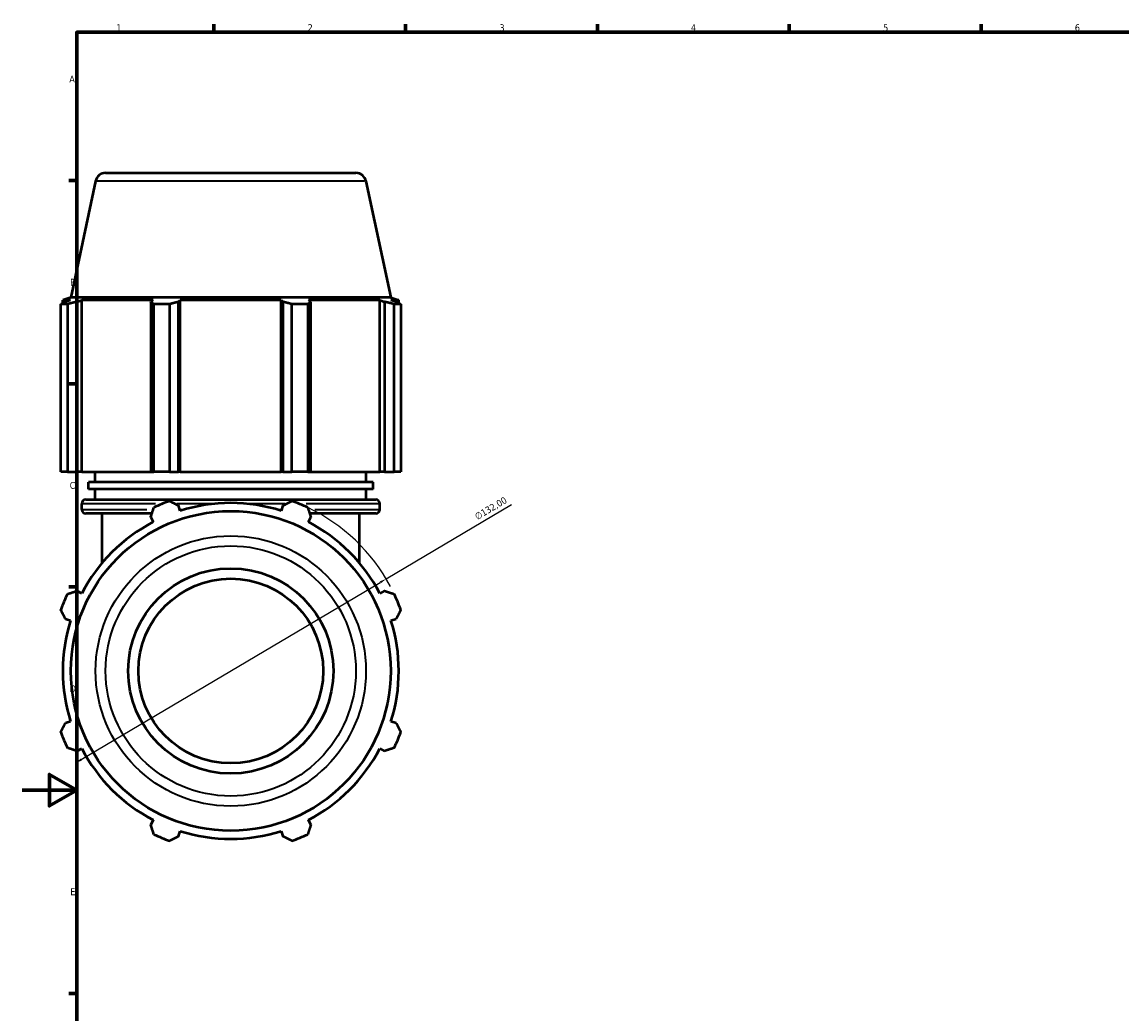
# Model space of a CAD drawing. Header units: millimetres. Extents: x 0 to 1484, y -194 to 1413.
# Tile 2 of 10: x 0 to 402, y 216 to 578. Entities that reach past the tile are written whole.
import ezdxf

# ---------------------------------------------------------------- set-up
doc = ezdxf.new("R2010")
doc.units = ezdxf.units.MM
for name, color, linetype, lineweight in [('Border (ISO)', 7, 'Continuous', 70), ('Dimension (ISO)', 7, 'Continuous', 25), ('Visible (ISO)', 7, 'Continuous', 50), ('Visible Narrow (ISO)', 7, 'Continuous', 35)]:
    doc.layers.add(name, color=color, linetype=linetype, lineweight=lineweight)
doc.styles.add('Note Text (ISO)', font='tahoma.ttf')
doc.dimstyles.new('Default (ISO)', dxfattribs={"dimtxt": 2.5, "dimasz": 2.5, "dimexe": 3.175, "dimexo": 0, "dimgap": 0.762, "dimtad": 1, "dimrnd": 1e-08, "dimzin": 0, "dimtxsty": 'Note Text (ISO)', "dimcen": 0.09, "dimdle": 10, "dimclrd": 256, "dimclre": 256, "dimclrt": 232, "dimazin": 0, "dimtfac": 1.40208, "dimtmove": 0, "dimatfit": 3, "dimfxl": 1, "dimtolj": 1, "dimtzin": 0, "dimlwd": -1, "dimlwe": -1, "dimarcsym": 0})

# ---------------------------------------------------------------- blocks, each defined once
blk = doc.blocks.new('Borders Default Border')
at = {"layer": 'Border (ISO)'}
for p, q in [((70.08, 574), (70.08, 576.9)), ((140.17, 574), (140.17, 576.9)), ((210.25, 574), (210.25, 576.9)), ((280.33, 574), (280.33, 576.9)), ((350.42, 574), (350.42, 576.9)), ((20, 519.75), (17.1, 519.75)), ((20, 445.5), (17.1, 445.5)), ((20, 371.25), (17.1, 371.25)), ((20, 222.75), (17.1, 222.75))]:
    blk.add_line(p, q, dxfattribs=at)
at = {"layer": 'Border (ISO)', "flags": 128}
for points in [[(20, 20), (20, 574), (821, 574), (821, 20), (20, 20)], [(0, 297), (20, 297), (10, 302.77), (10, 291.23), (20, 297)]]:
    blk.add_lwpolyline(points, dxfattribs=at)
at = {"layer": 'Border (ISO)', "color": 232, "true_color": 0xca0064, "char_height": 2.5, "attachment_point": 7, "style": 'Note Text (ISO)'}
for s, insert in [('1', (34.48, 574.4)), ('2', (104.37, 574.4)), ('3', (174.43, 574.35)), ('4', (244.42, 574.4)), ('5', (314.64, 574.35)), ('6', (384.66, 574.35)), ('A', (17.29, 555.62)), ('B', (17.59, 481.37)), ('C', (17.43, 407.08)), ('D', (17.43, 332.88)), ('E', (17.64, 258.63))]:
    blk.add_mtext(s, dxfattribs=dict(at, insert=insert))
blk = doc.blocks.new('*D16')
at = {"layer": 'Defpoints', "color": 0, "transparency": 16777216}
for p in [(133.06, 374.22), (19.5, 306.92)]:
    blk.add_point(p, dxfattribs=at)
at = {"layer": 'Dimension (ISO)', "transparency": 16777216}
for p, q in [((133.06, 374.22), (178.84, 401.35)), ((21.65, 308.19), (130.91, 372.94))]:
    blk.add_line(p, q, dxfattribs=at)
blk.add_arc((76.28, 340.57), 66, 27.8977, 64.792, dxfattribs=at)
for points in [[(130.69, 373.3), (131.12, 372.59), (133.06, 374.22)], [(21.44, 308.55), (21.87, 307.83), (19.5, 306.92)]]:
    blk.add_solid(points, dxfattribs=at)
at = {"layer": 'Dimension (ISO)', "color": 232, "true_color": 0xca0064, "transparency": 16777216, "insert": (165.09, 397.83), "char_height": 2.5, "attachment_point": 1, "rotation": 30.654, "style": 'Note Text (ISO)'}
blk.add_mtext('\\A1;∅132,00', dxfattribs=at)

msp = doc.modelspace()

# ---------------------------------------------------------------- linework, layer by layer
at = {"layer": 'Visible (ISO)'}
for p, q in [((30.567, 522.568), (121.994, 522.568)), ((26.899, 519.598), (17.859, 477.068)), ((125.662, 519.598), (134.702, 477.068)), ((16.566, 474.606), (14.179, 474.606)), ((14.179, 413.368), (14.179, 474.606)), ((17.859, 477.068), (14.901, 476.107)), ((17.742, 476.107), (14.901, 476.107)), ((14.901, 474.98), (14.901, 476.107)), ((17.742, 476.107), (15.853, 475.464)), ((16.566, 474.606), (16.566, 413.368)), ((134.702, 477.068), (17.859, 477.068)), ((20.08, 475.464), (21.836, 476.107)), ((20.08, 413.368), (20.08, 475.464)), ((21.836, 413.368), (21.836, 476.107)), ((47.939, 476.107), (21.836, 476.107)), ((47.939, 476.107), (47.024, 475.464)), ((47.024, 475.464), (47.024, 413.368)), ((53.933, 474.606), (48.171, 474.606)), ((48.171, 413.368), (48.171, 474.606)), ((53.933, 474.606), (53.933, 413.368)), ((57.228, 475.464), (57.823, 476.107)), ((57.228, 413.368), (57.228, 475.464)), ((57.823, 413.368), (57.823, 476.107)), ((94.738, 476.107), (57.823, 476.107)), ((94.738, 413.368), (94.738, 476.107)), ((94.738, 476.107), (95.333, 475.464)), ((95.333, 475.464), (95.333, 413.368)), ((104.391, 474.606), (98.629, 474.606)), ((98.629, 413.368), (98.629, 474.606)), ((104.391, 474.606), (104.391, 413.368)), ((105.537, 475.464), (104.623, 476.107)), ((130.725, 476.107), (104.623, 476.107)), ((105.537, 413.368), (105.537, 475.464)), ((130.725, 413.368), (130.725, 476.107)), ((130.725, 476.107), (132.482, 475.464)), ((132.482, 475.464), (132.482, 413.368)), ((134.702, 477.068), (137.661, 476.107)), ((136.708, 475.464), (134.82, 476.107)), ((137.661, 476.107), (134.82, 476.107)), ((138.382, 474.606), (135.995, 474.606)), ((135.995, 413.368), (135.995, 474.606)), ((137.661, 474.98), (137.661, 476.107)), ((138.382, 474.606), (138.382, 413.368)), ((16.566, 413.368), (14.179, 413.368)), ((16.566, 413.368), (20.08, 413.368)), ((21.836, 413.368), (20.08, 413.368)), ((21.836, 413.368), (47.024, 413.368)), ((26.781, 409.551), (26.781, 413.368)), ((47.024, 413.368), (48.171, 413.368)), ((53.933, 413.368), (48.171, 413.368)), ((53.933, 413.368), (57.228, 413.368)), ((57.823, 413.368), (57.228, 413.368)), ((57.823, 413.368), (94.738, 413.368)), ((95.333, 413.368), (94.738, 413.368)), ((95.333, 413.368), (98.629, 413.368)), ((104.391, 413.368), (98.629, 413.368)), ((104.391, 413.368), (105.537, 413.368)), ((105.537, 413.368), (130.725, 413.368)), ((125.781, 409.551), (125.781, 413.368)), ((132.482, 413.368), (130.725, 413.368)), ((132.482, 413.368), (135.995, 413.368)), ((138.382, 413.368), (135.995, 413.368)), ((128.256, 409.551), (24.306, 409.551)), ((24.306, 407.006), (24.306, 409.551)), ((128.256, 407.006), (24.306, 407.006)), ((26.781, 403.188), (26.781, 407.006)), ((125.781, 403.188), (125.781, 407.006)), ((128.256, 407.006), (128.256, 409.551)), ((23.331, 403.188), (129.231, 403.188)), ((21.831, 399.598), (21.831, 401.688)), ((47.458, 398.098), (23.331, 398.098)), ((29.256, 380.016), (29.256, 398.098)), ((57.823, 399.108), (57.228, 400.996)), ((95.333, 400.996), (94.738, 399.108)), ((129.231, 398.098), (105.103, 398.098)), ((123.306, 380.016), (123.306, 398.098)), ((130.731, 399.598), (130.731, 401.688)), ((47.024, 396.769), (47.939, 395.013)), ((104.623, 395.013), (105.537, 396.769)), ((21.836, 368.911), (20.08, 369.825)), ((132.482, 369.825), (130.725, 368.911)), ((15.853, 359.621), (17.742, 359.026)), ((134.82, 359.026), (136.708, 359.621)), ((17.742, 322.111), (15.853, 321.516)), ((136.708, 321.516), (134.82, 322.111)), ((20.08, 311.312), (21.836, 312.226)), ((130.725, 312.226), (132.482, 311.312)), ((47.939, 286.124), (47.024, 284.367)), ((105.537, 284.367), (104.623, 286.124)), ((57.228, 280.141), (57.823, 282.029)), ((94.738, 282.029), (95.333, 280.141))]:
    msp.add_line(p, q, dxfattribs=at)
for radius in [58.421, 37.5, 33.75]:
    msp.add_circle((76.281, 340.568), radius, dxfattribs=at)
for centre, radius, start, end in [((30.567, 518.818), 3.75, 90, 168), ((121.994, 518.818), 3.75, 12, 90), ((23.331, 401.688), 1.5, 90, 180), ((76.281, 340.568), 66, 109.79198, 115.20802), ((76.281, 340.568), 61.38, 72.5, 107.5), ((76.281, 340.568), 66, 64.79198, 70.20802), ((129.231, 401.688), 1.5, 0, 90), ((23.331, 399.598), 1.5, 180, 270), ((129.231, 399.598), 1.5, 270, 0), ((76.281, 340.568), 61.38, 117.5, 152.5), ((76.281, 340.568), 61.38, 27.5, 62.5), ((76.281, 340.568), 66, 154.79198, 160.20802), ((76.281, 340.568), 66, 19.79198, 25.20802), ((76.281, 340.568), 61.38, 162.5, 197.5), ((76.281, 340.568), 61.38, 342.5, 17.5), ((76.281, 340.568), 66, 199.79198, 205.20802), ((76.281, 340.568), 66, 334.79198, 340.20802), ((76.281, 340.568), 61.38, 207.5, 242.5), ((76.281, 340.568), 61.38, 297.5, 332.5), ((76.281, 340.568), 61.38, 252.5, 287.5), ((76.281, 340.568), 66, 244.79198, 250.20802), ((76.281, 340.568), 66, 289.79198, 295.20802)]:
    msp.add_arc(centre, radius, start, end, dxfattribs=at)
for points, weights in [([(14.179, 474.606), (15.033, 475.052), (15.853, 475.464)], [1, 1.00127785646, 1.00173893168]), ([(20.08, 475.464), (18.359, 475.052), (16.566, 474.606)], [1.00173893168, 1.00127785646, 1]), ([(48.171, 474.606), (47.586, 475.052), (47.024, 475.464)], [1, 1.00127785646, 1.00173893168]), ([(57.228, 475.464), (55.614, 475.052), (53.933, 474.606)], [1.00173893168, 1.00127785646, 1]), ([(98.629, 474.606), (96.947, 475.052), (95.333, 475.464)], [1, 1.00127785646, 1.00173893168]), ([(105.537, 475.464), (104.976, 475.052), (104.391, 474.606)], [1.00173893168, 1.00127785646, 1]), ([(135.995, 474.606), (134.203, 475.052), (132.482, 475.464)], [1, 1.00127785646, 1.00173893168]), ([(136.708, 475.464), (137.528, 475.052), (138.382, 474.606)], [1.00173893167, 1.00127785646, 1]), ([(53.933, 402.67), (55.614, 401.816), (57.228, 400.996)], [1, 1.00127785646, 1.00173893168]), ([(95.333, 400.996), (96.947, 401.816), (98.629, 402.67)], [1.00173893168, 1.00127785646, 1]), ([(47.024, 396.769), (47.586, 398.49), (48.171, 400.283)], [1.00173893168, 1.00127785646, 1]), ([(104.391, 400.283), (104.976, 398.49), (105.537, 396.769)], [1, 1.00127785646, 1.00173893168]), ([(16.566, 368.678), (18.359, 369.263), (20.08, 369.825)], [1, 1.00127785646, 1.00173893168]), ([(132.482, 369.825), (134.203, 369.263), (135.995, 368.678)], [1.00173893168, 1.00127785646, 1]), ([(15.853, 359.621), (15.033, 361.235), (14.179, 362.916)], [1.00173893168, 1.00127785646, 1]), ([(138.382, 362.916), (137.528, 361.235), (136.708, 359.621)], [1, 1.00127785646, 1.00173893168]), ([(14.179, 318.22), (15.033, 319.902), (15.853, 321.516)], [1, 1.00127785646, 1.00173893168]), ([(136.708, 321.516), (137.528, 319.902), (138.382, 318.22)], [1.00173893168, 1.00127785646, 1]), ([(20.08, 311.312), (18.359, 311.874), (16.566, 312.459)], [1.00173893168, 1.00127785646, 1]), ([(135.995, 312.459), (134.203, 311.874), (132.482, 311.312)], [1, 1.00127785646, 1.00173893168]), ([(48.171, 280.854), (47.586, 282.646), (47.024, 284.367)], [1, 1.00127785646, 1.00173893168]), ([(105.537, 284.367), (104.976, 282.646), (104.391, 280.854)], [1.00173893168, 1.00127785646, 1]), ([(57.228, 280.141), (55.614, 279.321), (53.933, 278.467)], [1.00173893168, 1.00127785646, 1]), ([(98.629, 278.467), (96.947, 279.321), (95.333, 280.141)], [1, 1.00127785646, 1.00173893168])]:
    msp.add_rational_spline(points, weights, degree=2, dxfattribs=at)
at = {"layer": 'Visible Narrow (ISO)'}
for p, q in [((125.054, 519.598), (27.507, 519.598)), ((21.902, 399.598), (45.606, 399.598)), ((48.76, 401.688), (21.912, 401.688)), ((69.878, 401.688), (56.575, 401.688)), ((57.758, 399.598), (59.369, 399.598)), ((95.987, 401.688), (82.683, 401.688)), ((93.192, 399.598), (94.804, 399.598)), ((130.649, 401.688), (103.801, 401.688)), ((106.955, 399.598), (130.659, 399.598))]:
    msp.add_line(p, q, dxfattribs=at)
for radius in [49.381, 45.713]:
    msp.add_circle((76.281, 340.568), radius, dxfattribs=at)

# ---------------------------------------------------------------- block references
msp.add_blockref('Borders Default Border', (0, 0))

# ---------------------------------------------------------------- dimensions: what is measured, and where the dimension line sits
at = {"layer": 'Dimension (ISO)'}
dim = msp.add_diameter_dim_2p(p1=(19.503, 306.918), p2=(133.058, 374.219), dimstyle='Default (ISO)', override={"dimdec": 2, "dimlfac": 1, "dimtp": 0, "dimtm": 0, "dimtdec": 2, "dimatfit": 2}, dxfattribs=at)
dim.commit()
dim.dimension.update_dxf_attribs({"geometry": '*D16', "text_midpoint": (172.651, 397.684), "dimtype": 163})

doc.saveas('drawing.dxf')
